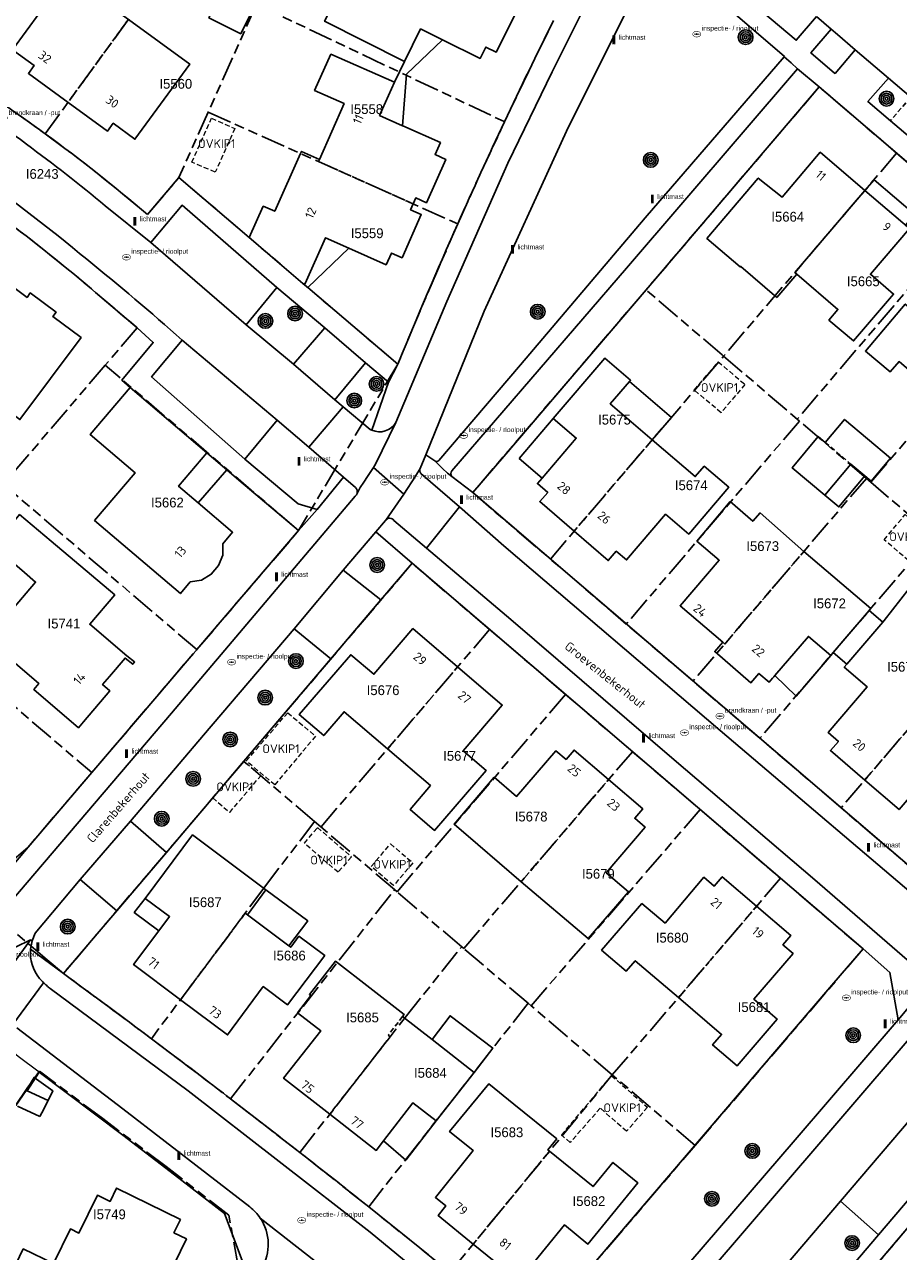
# Model space of a CAD drawing. Extents: x 168491 to 169507, y 481494 to 482503.
# Tile 67 of 108: x 169066 to 169156, y 481702 to 481827. Entities that reach past the tile are written whole.
import ezdxf
from ezdxf.enums import TextEntityAlignment as Align

# ---------------------------------------------------------------- set-up
doc = ezdxf.new("R2010")
doc.units = 0
doc.header["$LTSCALE"] = 0.5
doc.linetypes.add('KAD', pattern=[12, 5, -1, 2, -1, 2, -1])
doc.linetypes.add('STIPPELFIJN', pattern=[1.5, 1, -0.5])
doc.layers.get('0').update_dxf_attribs({"linetype": 'CONTINUOUS'})
for name, color, linetype in [('G01', 3, 'KAD'), ('G_BTD', 3, 'CONTINUOUS'), ('G_GBIP1', 7, 'CONTINUOUS'), ('G_PNDMV', 1, 'CONTINUOUS'), ('G_WGD', 2, 'CONTINUOUS'), ('LSHD', 7, 'CONTINUOUS'), ('NAR', 7, 'CONTINUOUS'), ('ORL', 7, 'CONTINUOUS'), ('OVKIP1', 7, 'CONTINUOUS'), ('PPAL', 7, 'CONTINUOUS'), ('PPUT', 7, 'CONTINUOUS'), ('PVGO', 7, 'CONTINUOUS'), ('Z01', 2, 'CONTINUOUS')]:
    doc.layers.add(name, color=color, linetype=linetype)
doc.layers.add('OBWVM', color=7, linetype='CONTINUOUS', lineweight=70)
doc.layers.add('PND', color=8, linetype='CONTINUOUS', lineweight=25)
doc.styles.add('ISO', font='isocpeur.ttf', dxfattribs={"height": 1})

# ---------------------------------------------------------------- blocks, each defined once
blk = doc.blocks.new('BOOM')
at = {"color": 0}
for radius in [0.75, 0.55, 0.35, 0.15]:
    blk.add_circle((0, 0), radius, dxfattribs=at)
blk = doc.blocks.new('PAAL')
at = {"linetype": 'ByBlock', "lineweight": -2}
h = blk.add_hatch(color=0, dxfattribs=at)
h.dxf.hatch_style = 1
h.paths.add_polyline_path([(0.15, 0.8), (-0.15, 0.8), (-0.15, -0.1), (0, -0.1, -0.414214), (-0.1, 0, -1), (0.1, 0, -0.414214), (0, -0.1), (0.15, -0.1)])
at = {"linetype": 'ByBlock', "lineweight": -2, "true_color": 0x681648}
h = blk.add_hatch(color=219, dxfattribs=at)
h.dxf.hatch_style = 1
h.paths.add_polyline_path([(-0.1, 0, 1), (0.1, 0, 1)])
at = {"color": 0, "linetype": 'ByBlock', "lineweight": -2}
blk.add_attdef('PAAL', (0.5, 0.35), '', height=0.5, dxfattribs=at)
blk = doc.blocks.new('put')
at = {"linetype": 'ByBlock', "lineweight": -2}
h = blk.add_hatch(color=0, dxfattribs=at)
h.dxf.hatch_style = 1
edge = h.paths.add_edge_path()
edge.add_spline(control_points=[(0.44, 0), (0.44, 0.04), (0.43, 0.09), (0.36, 0.2), (0.28, 0.26), (0.09, 0.32), (-0.02, 0.33), (-0.22, 0.29), (-0.31, 0.24), (-0.42, 0.12), (-0.44, 0.06), (-0.44, -0.06), (-0.42, -0.12), (-0.33, -0.22), (-0.28, -0.26), (-0.1, -0.33), (0.04, -0.33), (0.27, -0.27), (0.37, -0.2), (0.43, -0.08), (0.44, -0.04), (0.44, 0)], knot_values=[0, 0, 0, 0, 0.380029, 0.380029, 1.118666, 1.118666, 1.857303, 1.857303, 2.59594, 2.59594, 3.13294, 3.13294, 3.66994, 3.66994, 4.20694, 4.20694, 5.079565, 5.079565, 5.952189, 5.952189, 6.283185, 6.283185, 6.283185, 6.283185], degree=3, periodic=0)
edge = h.paths.add_edge_path(flags=16)
edge.add_ellipse((0, 0), major_axis=(0.392, 0), ratio=0.689655, start_angle=0, end_angle=360)
h = blk.add_hatch(color=0, dxfattribs=at)
h.dxf.hatch_style = 1
h.paths.add_polyline_path([(-0.1, 0, -0.096396), (-0.09, 0.04), (-0.25, 0.04, 1), (-0.25, -0.04), (-0.09, -0.04, -0.096396)])
at = {"linetype": 'ByBlock', "lineweight": -2, "true_color": 0x681648}
h = blk.add_hatch(color=219, dxfattribs=at)
h.dxf.hatch_style = 1
h.paths.add_polyline_path([(0.1, 0, 1), (-0.1, 0, 1)])
at = {"linetype": 'ByBlock', "lineweight": -2}
h = blk.add_hatch(color=0, dxfattribs=at)
h.dxf.hatch_style = 1
h.paths.add_polyline_path([(0.25, 0.04), (0.09, 0.04, -0.096396), (0.1, 0, -0.096396), (0.09, -0.04), (0.25, -0.04, 1)])
at = {"color": 0, "linetype": 'ByBlock', "lineweight": -2}
blk.add_attdef('PUT', (0.5, 0.35), '', height=0.5, dxfattribs=at)

msp = doc.modelspace()

# ---------------------------------------------------------------- linework, layer by layer
at = {"layer": 'G01'}
for p, q in [((169068.41, 481815.699), (169084.451, 481837.765)), ((169089.974, 481828.93), (169085.05, 481817.914)), ((169089.974, 481828.93), (169115.32, 481816.93)), ((169085.05, 481817.914), (169082.06, 481811.223)), ((169085.05, 481817.914), (169110.551, 481806.509)), ((169155.376, 481813.726), (169137.699, 481792.987)), ((169155.376, 481813.726), (169162.892, 481807.298)), ((169162.892, 481807.298), (169145.223, 481786.552)), ((169152.747, 481780.118), (169170.424, 481800.857)), ((169120.004, 481772.27), (169137.699, 481792.987)), ((169137.699, 481792.987), (169145.223, 481786.552)), ((169074.536, 481792.068), (169064.138, 481779.911)), ((169094.287, 481775.18), (169074.536, 481792.068)), ((169104.424, 481792.176), (169094.287, 481775.18)), ((169145.443, 481786.364), (169127.763, 481765.634)), ((169145.443, 481786.364), (169145.223, 481786.552)), ((169152.283, 481780.514), (169145.443, 481786.364)), ((169083.886, 481763.02), (169064.138, 481779.911)), ((169152.283, 481780.514), (169134.579, 481759.804)), ((169152.747, 481780.118), (169152.283, 481780.514)), ((169159.116, 481774.671), (169152.747, 481780.118)), ((169083.886, 481763.02), (169094.287, 481775.18)), ((169159.116, 481774.671), (169141.404, 481753.967)), ((169127.763, 481765.634), (169120.004, 481772.27)), ((169053.4, 481767.355), (169073.161, 481750.459)), ((169167.407, 481767.581), (169149.703, 481746.869)), ((169113.798, 481765.074), (169096.567, 481744.909)), ((169121.55, 481758.446), (169113.798, 481765.074)), ((169134.579, 481759.804), (169127.763, 481765.634)), ((169073.161, 481750.459), (169083.886, 481763.02)), ((169141.404, 481753.967), (169134.579, 481759.804)), ((169121.55, 481758.446), (169104.343, 481738.293)), ((169121.55, 481758.446), (169128.391, 481752.597)), ((169149.703, 481746.869), (169141.404, 481753.967)), ((169128.391, 481752.597), (169111.16, 481732.494)), ((169128.391, 481752.597), (169135.307, 481746.684)), ((169088.691, 481751.609), (169070.265, 481729.942)), ((169095.912, 481745.466), (169088.691, 481751.609)), ((169135.307, 481746.684), (169118.038, 481726.643)), ((169135.307, 481746.684), (169143.516, 481739.665)), ((169096.567, 481744.909), (169095.912, 481745.466)), ((169104.092, 481738.507), (169096.567, 481744.909)), ((169143.516, 481739.665), (169126.333, 481719.587)), ((169087.337, 481717.149), (169104.092, 481738.507)), ((169104.092, 481738.507), (169104.343, 481738.293)), ((169110.947, 481732.675), (169104.343, 481738.293)), ((169111.16, 481732.494), (169110.947, 481732.675)), ((169117.734, 481726.902), (169111.16, 481732.494)), ((169117.734, 481726.902), (169101.453, 481706.114)), ((169118.038, 481726.643), (169117.734, 481726.902)), ((169126.333, 481719.587), (169118.038, 481726.643)), ((169109.752, 481699.421), (169126.333, 481719.587)), ((169134.796, 481712.387), (169126.333, 481719.587)), ((169087.337, 481717.149), (169094.421, 481711.666)), ((169117.937, 481692.672), (169134.796, 481712.387)), ((169101.453, 481706.114), (169094.421, 481711.666))]:
    msp.add_line(p, q, dxfattribs=at)
for points in [[(169120.323, 481827.271), (169117.793, 481822.113), (169115.32, 481816.93)], [(169059.48, 481821.81), (169062.497, 481819.833), (169065.475, 481817.796), (169068.41, 481815.699)], [(169155.376, 481813.726), (169147.472, 481820.485), (169129.78, 481799.759)], [(169110.551, 481806.509), (169112.907, 481811.732), (169115.32, 481816.93)], [(169068.41, 481815.699), (169071.082, 481813.708), (169073.717, 481811.668), (169076.313, 481809.579), (169078.869, 481807.442), (169082.06, 481811.223)], [(169104.424, 481792.176), (169094.727, 481800.423), (169089.245, 481805.112), (169082.06, 481811.223)], [(169064.033, 481807.107), (169066.46, 481805.268), (169068.854, 481803.389), (169071.217, 481801.468), (169073.546, 481799.508), (169077.797, 481795.881), (169074.536, 481792.068)], [(169110.551, 481806.509), (169108.462, 481801.751), (169106.42, 481796.973), (169104.424, 481792.176)], [(169129.78, 481799.759), (169112.069, 481779.055), (169120.004, 481772.27)], [(169137.699, 481792.987), (169137.539, 481793.123), (169129.78, 481799.759)], [(169113.798, 481765.074), (169105.891, 481771.834), (169088.691, 481751.609)], [(169175.835, 481760.373), (169158.126, 481739.665), (169149.703, 481746.869)], [(169073.161, 481750.459), (169066.65, 481742.849), (169062.107, 481738.935), (169060.142, 481738.553)], [(169095.912, 481745.466), (169090.806, 481738.745), (169079.247, 481723.285)], [(169070.265, 481729.942), (169068.617, 481731.352), (169060.142, 481738.553)], [(169134.796, 481712.387), (169151.953, 481732.452), (169143.516, 481739.665)], [(169094.421, 481711.666), (169105.19, 481725.463), (169110.947, 481732.675)], [(169070.265, 481729.942), (169074.765, 481726.626), (169079.247, 481723.285)], [(169079.247, 481723.285), (169083.299, 481720.227), (169087.337, 481717.149)], [(169083.751, 481689.743), (169084.197, 481691.285), (169084.705, 481692.808), (169085.272, 481694.31), (169085.9, 481695.787), (169086.585, 481697.239), (169087.329, 481698.662), (169088.128, 481700.054), (169087.161, 481705.275), (169080.752, 481710.227), (169074.3, 481715.122), (169067.805, 481719.961), (169066.554, 481718.224), (169065.358, 481716.447), (169064.22, 481714.634), (169063.14, 481712.785), (169062.12, 481710.902), (169061.16, 481708.988), (169060.262, 481707.045), (169059.426, 481705.074), (169058.653, 481703.077), (169057.944, 481701.056), (169057.3, 481699.014), (169056.721, 481696.953)], [(169151.451, 481698.009), (169156.586, 481704.06), (169161.696, 481709.994), (169168.748, 481718.167), (169177.233, 481710.895)], [(169101.453, 481706.114), (169105.611, 481702.778), (169109.752, 481699.421)]]:
    msp.add_lwpolyline(points, dxfattribs=at)
at = {"layer": 'G_BTD', "linetype": 'Continuous', "lineweight": 25, "transparency": 33554687}
for points in [[(169112.069, 481779.055), (169115.236, 481782.751), (169129.78, 481799.759), (169144.311, 481816.781), (169147.472, 481820.485)], [(169105.891, 481771.834), (169102.694, 481768.105)], [(169088.687, 481751.617), (169097.578, 481762.083)], [(169085.511, 481747.878), (169088.687, 481751.617)], [(169080.788, 481742.318), (169085.511, 481747.878)], [(169070.265, 481729.942), (169073.727, 481734.006), (169075.714, 481736.345)], [(169151.953, 481732.452), (169148.77, 481728.766), (169121.074, 481696.371), (169117.937, 481692.672)], [(169066.563, 481717.945), (169067.796, 481719.854)]]:
    msp.add_lwpolyline(points, dxfattribs=at)
at = {"layer": 'G_BTD', "linetype": 'STIPPELFIJN', "lineweight": -3, "transparency": 33554687}
msp.add_lwpolyline([(169156.812, 481819.449), (169154.752, 481817.032)], dxfattribs=at)
at = {"layer": 'G_GBIP1', "linetype": 'Continuous', "lineweight": 25, "transparency": 33554687}
for points in [[(169104.896, 481816.528), (169105.31, 481821.781), (169108.981, 481825.304)], [(169104.082, 481820.957), (169105.093, 481823.093)], [(169099.433, 481804.012), (169095.228, 481799.997)], [(169095.228, 481799.997), (169094.727, 481800.423)], [(169130.411, 481784.454), (169132.365, 481786.735), (169128.079, 481790.406)], [(169116.807, 481782.544), (169120.303, 481786.64)], [(169154.741, 481782.585), (169150.062, 481786.532), (169148.081, 481784.183)], [(169148.041, 481778.804), (169144.709, 481781.579), (169147.374, 481784.779), (169148.081, 481784.183)], [(169084.918, 481783.122), (169086.95, 481781.381)], [(169119.159, 481780.536), (169116.807, 481782.544)], [(169152.125, 481780.773), (169152.761, 481780.236), (169154.741, 481782.585)], [(169086.95, 481781.381), (169084.023, 481778.012)], [(169153.958, 481765.835), (169152.571, 481767.018)], [(169148.643, 481762.416), (169145.099, 481758.281), (169142.934, 481760.379)], [(169148.905, 481762.723), (169150.285, 481761.542)], [(169080.014, 481734.298), (169077.502, 481736.183), (169078.63, 481737.619)], [(169090.956, 481738.495), (169095.217, 481735.319), (169093.299, 481732.766)], [(169112.223, 481719.844), (169114.113, 481722.329), (169109.767, 481725.634), (169107.916, 481723.2)], [(169066.444, 481717.999), (169067.273, 481719.33), (169069.188, 481717.96), (169068.693, 481716.973)], [(169108.341, 481714.901), (169105.231, 481710.884), (169102.961, 481712.839)]]:
    msp.add_lwpolyline(points, dxfattribs=at)
at = {"layer": 'G_GBIP1', "linetype": 'STIPPELFIJN', "lineweight": -3, "transparency": 33554687}
msp.add_lwpolyline([(169148.081, 481784.183), (169150.708, 481781.967)], dxfattribs=at)
at = {"layer": 'G_PNDMV', "linetype": 'Continuous', "lineweight": 25, "transparency": 33554687}
for points in [[(169088.63, 481834.583), (169091.6, 481832.418), (169088.372, 481825.918), (169085.123, 481827.538), (169088.63, 481834.583)], [(169070.742, 481818.907), (169066.694, 481821.863), (169067.287, 481822.659), (169065.07, 481824.279), (169070.661, 481831.944), (169076.907, 481827.388)], [(169099.04, 481830.675), (169098.757, 481830.816), (169096.95, 481827.188), (169105.093, 481823.093)], [(169108.981, 481825.304), (169112.825, 481823.394), (169113.404, 481824.561), (169114.479, 481824.039), (169116.633, 481828.361), (169115.555, 481828.893), (169115.856, 481829.499)], [(169076.907, 481827.388), (169083.17, 481822.82), (169077.574, 481815.146), (169075.351, 481816.77), (169074.766, 481815.969), (169070.742, 481818.907)], [(169105.093, 481823.093), (169106.747, 481826.414), (169108.981, 481825.304)], [(169096.417, 481813.089), (169098.933, 481818.779), (169095.926, 481820.138), (169097.594, 481823.829), (169104.082, 481820.957)], [(169104.082, 481820.957), (169102.568, 481817.57), (169104.896, 481816.528)], [(169104.896, 481816.528), (169104.95, 481816.504), (169108.768, 481814.796), (169108.228, 481813.578), (169109.313, 481813.077), (169107.351, 481808.659), (169106.259, 481809.145), (169105.994, 481808.548)], [(169094.499, 481813.688), (169094.593, 481813.898), (169096.417, 481813.089)], [(169152.137, 481809.926), (169147.58, 481813.824), (169143.686, 481809.24), (169141.238, 481811.175), (169135.998, 481805.024), (169139.409, 481802.104), (169139.455, 481802.157), (169143.154, 481798.982)], [(169089.245, 481805.112), (169090.672, 481808.297), (169091.86, 481807.787), (169094.499, 481813.688)], [(169145.183, 481801.364), (169149.377, 481797.762), (169148.461, 481796.677), (169150.974, 481794.555), (169155.062, 481799.336), (169152.698, 481801.358), (169156.693, 481806.029), (169152.137, 481809.926)], [(169105.994, 481808.548), (169105.726, 481807.946), (169106.821, 481807.458), (169104.859, 481803.039), (169103.763, 481803.525), (169103.23, 481802.326), (169099.433, 481804.012)], [(169094.727, 481800.423), (169089.245, 481805.112)], [(169099.433, 481804.012), (169097.021, 481805.084), (169094.951, 481800.41), (169094.919, 481800.338), (169094.727, 481800.423)], [(169143.154, 481798.982), (169145.183, 481801.364)], [(169061.229, 481797.837), (169063.671, 481801.132), (169066.545, 481798.995), (169066.881, 481799.449), (169069.524, 481797.484), (169069.187, 481797.031), (169072.064, 481794.892), (169065.818, 481786.522), (169059.545, 481791.182), (169057.754, 481788.763), (169053.027, 481792.292), (169057.506, 481798.317)], [(169160.039, 481788.673), (169155.625, 481792.443), (169154.703, 481791.379), (169152.195, 481793.514), (169156.262, 481798.306), (169158.635, 481796.279), (169162.623, 481800.948), (169167.182, 481797.053)], [(169128.079, 481790.406), (169128.193, 481790.539), (169125.556, 481792.778), (169120.303, 481786.64)], [(169130.411, 481784.454), (169126.124, 481788.127), (169128.079, 481790.406)], [(169077.095, 481789.801), (169072.987, 481785), (169077.596, 481781.066), (169073.455, 481776.213), (169082.214, 481768.738), (169083.229, 481769.927), (169084.363, 481770.124), (169085.373, 481770.719), (169086.119, 481771.6), (169086.536, 481772.669), (169086.547, 481773.83), (169087.544, 481775.001), (169084.023, 481778.012)], [(169084.918, 481783.122), (169077.095, 481789.801)], [(169120.303, 481786.64), (169122.65, 481784.626), (169119.159, 481780.536)], [(169122.435, 481775.114), (169125.925, 481772.115), (169126.743, 481773.069), (169127.787, 481772.174), (169131.779, 481776.84), (169134.142, 481774.818), (169138.231, 481779.601), (169135.729, 481781.754), (169134.809, 481780.685), (169130.411, 481784.454)], [(169084.023, 481778.012), (169082.032, 481779.714), (169084.918, 481783.122)], [(169148.041, 481778.804), (169150.708, 481781.967)], [(169150.708, 481781.967), (169152.125, 481780.773)], [(169119.159, 481780.536), (169118.682, 481779.978), (169119.734, 481779.08), (169118.92, 481778.133), (169122.435, 481775.114)], [(169152.125, 481780.773), (169149.485, 481777.602), (169148.041, 481778.804)], [(169136.441, 481775.846), (169138.386, 481778.142), (169140.68, 481776.133), (169141.429, 481776.988), (169145.905, 481773.054)], [(169069.018, 481774.11), (169065.78, 481776.815), (169063.133, 481773.601), (169066.282, 481770.884), (169067.426, 481769.913), (169062.441, 481764.086), (169067.767, 481759.545), (169067.245, 481758.943), (169071.794, 481755.046), (169072.323, 481755.661), (169075.02, 481758.797), (169074.262, 481759.449), (169074.971, 481760.282), (169076.571, 481762.16), (169077.341, 481761.519), (169077.535, 481761.759), (169076.754, 481762.375), (169072.955, 481765.61), (169075.5, 481768.612), (169069.018, 481774.11)], [(169137.61, 481763.77), (169133.264, 481767.494), (169137.253, 481772.148), (169134.968, 481774.107), (169136.441, 481775.846)], [(169145.905, 481773.054), (169152.735, 481767.21), (169152.571, 481767.018)], [(169157.854, 481765.141), (169159.395, 481766.971), (169156.667, 481769.27), (169154.088, 481765.987)], [(169152.571, 481767.018), (169148.905, 481762.723)], [(169103.377, 481752.878), (169098.931, 481756.675), (169096.855, 481754.24), (169094.356, 481756.384), (169099.62, 481762.505), (169101.974, 481760.5), (169105.967, 481765.162), (169110.534, 481761.254)], [(169150.285, 481761.542), (169153.958, 481765.835)], [(169153.958, 481765.835), (169154.088, 481765.987)], [(169142.934, 481760.379), (169142.827, 481760.254), (169142.707, 481760.113), (169142.356, 481759.704), (169141.312, 481760.599), (169140.494, 481759.645), (169136.793, 481762.825), (169137.61, 481763.77)], [(169148.643, 481762.416), (169146.357, 481764.375), (169142.934, 481760.379)], [(169148.905, 481762.723), (169148.643, 481762.416)], [(169110.534, 481761.254), (169115.086, 481757.359), (169111.094, 481752.694), (169113.457, 481750.672), (169108.177, 481744.561), (169105.672, 481746.71), (169107.756, 481749.138), (169103.377, 481752.878)], [(169152.122, 481749.698), (169148.616, 481752.711), (169149.43, 481753.654), (169148.372, 481754.561), (169152.367, 481759.207), (169150.017, 481761.228), (169150.285, 481761.542)], [(169160.303, 481758.875), (169164.513, 481755.268), (169165.429, 481756.34), (169167.928, 481754.204), (169163.834, 481749.427), (169161.472, 481751.45), (169157.483, 481746.752), (169156.439, 481747.647), (169155.621, 481746.693), (169152.122, 481749.698)], [(169117.019, 481739.306), (169112.603, 481743.127), (169110.179, 481745.199), (169114.279, 481749.988), (169116.562, 481748.026), (169120.578, 481752.7), (169121.615, 481751.811), (169122.432, 481752.766), (169125.948, 481749.746)], [(169125.948, 481749.746), (169129.439, 481746.749), (169128.625, 481745.806), (169129.683, 481744.899), (169125.689, 481740.236), (169127.97, 481738.288), (169123.87, 481733.509), (169117.019, 481739.306)], [(169078.63, 481737.619), (169083.454, 481744.102), (169090.956, 481738.495)], [(169133.089, 481727.481), (169128.68, 481731.252), (169127.753, 481730.198), (169125.239, 481732.336), (169129.354, 481737.09), (169131.718, 481735.085), (169135.689, 481739.768), (169136.743, 481738.867), (169137.556, 481739.824), (169141.073, 481736.81)], [(169080.014, 481734.298), (169081.113, 481735.762), (169078.63, 481737.619)], [(169090.956, 481738.495), (169089.06, 481735.951)], [(169141.073, 481736.81), (169144.573, 481733.812), (169143.752, 481732.874), (169144.796, 481731.981), (169140.806, 481727.314), (169143.171, 481725.292), (169139.084, 481720.512), (169136.574, 481722.644), (169137.488, 481723.719), (169133.089, 481727.481)], [(169089.06, 481735.951), (169093.299, 481732.766)], [(169082.222, 481727.264), (169077.427, 481730.851), (169080.014, 481734.298)], [(169093.299, 481732.766), (169093.48, 481732.63), (169094.329, 481733.755), (169096.953, 481731.774), (169093.165, 481726.761), (169090.671, 481728.604), (169087.035, 481723.665), (169082.222, 481727.264)], [(169104.917, 481725.537), (169105.079, 481725.745), (169098.059, 481731.215), (169095.399, 481727.801), (169095.547, 481727.694)], [(169095.547, 481727.694), (169094.182, 481725.944), (169096.549, 481724.101), (169092.757, 481719.247), (169097.473, 481715.575)], [(169107.916, 481723.2), (169104.917, 481725.537)], [(169112.223, 481719.844), (169107.916, 481723.2)], [(169108.341, 481714.901), (169112.223, 481719.844)], [(169119.927, 481711.796), (169119.762, 481711.929), (169120.664, 481713.052), (169116.259, 481716.587), (169113.721, 481718.68), (169109.715, 481713.807), (169112.121, 481711.852), (169108.256, 481707.081), (169109.337, 481706.202), (169108.546, 481705.227), (169112.13, 481702.313)], [(169065.42, 481716.465), (169066.444, 481717.999)], [(169066.444, 481717.999), (169066.563, 481717.945)], [(169066.563, 481717.945), (169068.693, 481716.973)], [(169067.864, 481715.343), (169065.564, 481716.399)], [(169068.693, 481716.973), (169068.049, 481715.707)], [(169102.961, 481712.839), (169105.969, 481716.737), (169108.341, 481714.901)], [(169068.049, 481715.707), (169067.864, 481715.343)], [(169097.473, 481715.575), (169102.221, 481711.879), (169102.961, 481712.839)], [(169112.13, 481702.313), (169115.703, 481699.409), (169116.485, 481700.391), (169117.565, 481699.513), (169121.441, 481704.262), (169123.847, 481702.309), (169128.935, 481708.573), (169126.396, 481710.658), (169124.365, 481708.186), (169119.927, 481711.796)], [(169063.506, 481696.339), (169066.158, 481701.817), (169069.252, 481700.315), (169070.983, 481703.867), (169071.849, 481703.434), (169073.74, 481707.295), (169075.027, 481706.671), (169075.679, 481708.022), (169082.213, 481704.817), (169081.549, 481703.466), (169082.837, 481702.844), (169080.97, 481699.003), (169081.848, 481698.565), (169080.132, 481695.016), (169078.503, 481695.802), (169078.393, 481695.855)]]:
    msp.add_lwpolyline(points, dxfattribs=at)
at = {"layer": 'G_PNDMV', "linetype": 'STIPPELFIJN', "lineweight": -3, "transparency": 33554687}
for points in [[(169076.907, 481827.388), (169070.742, 481818.907)], [(169096.417, 481813.089), (169096.321, 481812.873), (169105.994, 481808.548)], [(169152.137, 481809.926), (169144.984, 481801.534), (169145.183, 481801.364)], [(169122.435, 481775.114), (169130.411, 481784.454)], [(169145.905, 481773.054), (169137.818, 481763.592), (169137.61, 481763.77)], [(169110.534, 481761.254), (169103.377, 481752.878)], [(169152.122, 481749.698), (169160.108, 481759.042), (169160.303, 481758.875)], [(169117.019, 481739.306), (169125.948, 481749.746)], [(169088.84, 481736.115), (169082.222, 481727.264)], [(169088.84, 481736.115), (169089.06, 481735.951)], [(169141.073, 481736.81), (169133.089, 481727.481)], [(169104.917, 481725.537), (169103.437, 481723.634)], [(169103.639, 481723.476), (169103.437, 481723.634)], [(169103.639, 481723.476), (169097.473, 481715.575)], [(169112.13, 481702.313), (169119.927, 481711.796)]]:
    msp.add_lwpolyline(points, dxfattribs=at)
at = {"layer": 'G_WGD', "lineweight": -3, "transparency": 33554687}
for points in [[(169130.455, 481842.206), (169125.196, 481832.085), (169120.181, 481822.017), (169115.664, 481812.71), (169109.446, 481798.559), (169104.227, 481786.222)], [(169148.693, 481826.392), (169147.174, 481827.688)], [(169154.545, 481821.387), (169151.153, 481824.289)], [(169145.239, 481822.338), (169144.589, 481822.952), (169143.895, 481823.545)], [(169079.206, 481804.611), (169074.538, 481808.356)], [(169092.074, 481800.011), (169082.392, 481808.399), (169079.206, 481804.611)], [(169079.206, 481804.611), (169088.948, 481796.175)], [(169096.975, 481795.896), (169101.138, 481792.312)], [(169082.381, 481794.635), (169079.265, 481790.883), (169088.798, 481782.465)], [(169082.381, 481794.635), (169092.109, 481786.456)], [(169093.777, 481792.181), (169097.988, 481788.536)], [(169103.463, 481790.34), (169104.424, 481792.176)], [(169098.849, 481787.815), (169095.324, 481783.691)], [(169104.227, 481786.222), (169102.151, 481781.951), (169101.933, 481781.618)], [(169107.274, 481782.917), (169106.708, 481781.529)], [(169101.933, 481781.618), (169101.324, 481780.689), (169100.957, 481780.138), (169100.589, 481779.564), (169100.261, 481778.976)], [(169101.933, 481781.618), (169105.038, 481778.886)], [(169105.038, 481778.886), (169106.235, 481780.725), (169106.708, 481781.529)], [(169109.934, 481780.717), (169109.502, 481781.049), (169108.998, 481781.524), (169108.193, 481782.287)], [(169100.101, 481779.585), (169098.878, 481780.636)], [(169106.773, 481781.015), (169110.713, 481777.589)], [(169064.792, 481737.17), (169081.289, 481756.536), (169100.078, 481778.695)], [(169103.182, 481776.23), (169105.038, 481778.886)], [(169107.365, 481773.392), (169110.713, 481777.589)], [(169160.271, 481735.298), (169137.337, 481754.77), (169115.261, 481773.633), (169110.713, 481777.589)], [(169094.287, 481775.18), (169096.168, 481777.343)], [(169102.178, 481775.049), (169103.17, 481776.213)], [(169103.17, 481776.213), (169103.176, 481776.221), (169103.182, 481776.23)], [(169107.365, 481773.392), (169104.033, 481776.217)], [(169107.365, 481773.392), (169115.963, 481766.102), (169132.639, 481751.767), (169147.035, 481739.505), (169156.45, 481731.348)], [(169093.837, 481765.141), (169098.852, 481771.148)], [(169071.987, 481739.56), (169077.117, 481745.496)], [(169059.192, 481729.637), (169066.898, 481733.397)], [(169066.898, 481733.397), (169065.467, 481731.407), (169062.323, 481727.037)], [(169067.061, 481733.279), (169066.898, 481733.397)], [(169065.088, 481724.74), (169068.246, 481729.002)], [(169120.46, 481687.971), (169101.604, 481703.538), (169082.991, 481717.963), (169068.911, 481728.419)], [(169158.061, 481728.282), (169157.653, 481727.742), (169155.52, 481725.205)], [(169065.519, 481724.403), (169076.335, 481716.107), (169089.306, 481706.101)], [(169126.907, 481688.566), (169157.055, 481723.745)], [(169157.959, 481716.419), (169149.646, 481706.678)], [(169161.963, 481713.175), (169153.526, 481703.271)], [(169100.517, 481697.015), (169090.37, 481704.972)]]:
    msp.add_lwpolyline(points, dxfattribs=at)
at = {"layer": 'G_WGD', "linetype": 'Continuous', "lineweight": 25, "transparency": 33554687}
for points in [[(169131.896, 481836.388), (169145.114, 481825.247), (169147.174, 481827.688)], [(169131.01, 481834.709), (169130.746, 481834.21), (169128.107, 481828.929), (169121.658, 481815.967), (169113.244, 481797.576), (169107.274, 481782.917)], [(169143.895, 481823.545), (169143.924, 481823.579), (169131.01, 481834.709)], [(169148.693, 481826.392), (169146.614, 481823.969), (169149.041, 481821.9), (169149.089, 481821.859), (169151.153, 481824.289)], [(169151.153, 481824.289), (169149.319, 481825.857), (169148.693, 481826.392)], [(169143.895, 481823.545), (169129.675, 481807.12), (169116.967, 481792.114), (169108.618, 481782.343)], [(169145.239, 481822.338), (169127.773, 481801.99), (169109.936, 481781.274)], [(169147.472, 481820.485), (169145.239, 481822.338)], [(169154.545, 481821.387), (169152.449, 481818.995), (169154.752, 481817.032)], [(169156.812, 481819.449), (169154.545, 481821.387)], [(169193.532, 481781.096), (169147.472, 481820.485)], [(169154.752, 481817.032), (169159.21, 481813.231)], [(169089.245, 481805.112), (169083.457, 481810.033), (169082.06, 481811.223), (169078.869, 481807.442)], [(169088.948, 481796.175), (169092.074, 481800.011)], [(169096.975, 481795.896), (169092.074, 481800.011)], [(169104.424, 481792.176), (169095.228, 481799.997)], [(169077.095, 481789.801), (169076.236, 481790.536), (169079.434, 481794.391), (169077.797, 481795.881), (169073.546, 481799.508)], [(169093.777, 481792.181), (169088.948, 481796.175)], [(169096.975, 481795.896), (169093.777, 481792.181)], [(169101.138, 481792.312), (169097.988, 481788.536)], [(169103.463, 481790.34), (169101.138, 481792.312)], [(169101.759, 481785.431), (169103.463, 481790.34)], [(169097.988, 481788.536), (169098.849, 481787.815)], [(169098.849, 481787.815), (169101.606, 481785.507)], [(169088.798, 481782.465), (169092.109, 481786.456)], [(169092.109, 481786.456), (169095.324, 481783.691)], [(169098.878, 481780.636), (169095.324, 481783.691)], [(169096.168, 481777.343), (169094.244, 481777.912), (169088.798, 481782.465)], [(169107.274, 481782.917), (169108.193, 481782.287)], [(169086.95, 481781.381), (169088.198, 481780.312), (169094.287, 481775.18)], [(169098.878, 481780.636), (169096.168, 481777.343)], [(169109.934, 481780.717), (169112.069, 481779.055)], [(169112.069, 481779.055), (169158.126, 481739.665)], [(169060.532, 481738.237), (169062.583, 481738.031), (169066.65, 481742.849), (169073.161, 481750.459), (169080.215, 481758.721), (169080.563, 481759.128), (169083.501, 481762.569), (169083.848, 481762.975), (169083.886, 481763.02), (169094.287, 481775.18)], [(169098.852, 481771.148), (169102.178, 481775.049)], [(169102.178, 481775.049), (169105.891, 481771.834)], [(169102.694, 481768.105), (169098.852, 481771.148)], [(169151.953, 481732.452), (169105.891, 481771.834)], [(169097.578, 481762.083), (169102.694, 481768.105)], [(169077.117, 481745.496), (169084.577, 481754.297), (169093.837, 481765.141)], [(169093.837, 481765.141), (169097.578, 481762.083)], [(169080.788, 481742.318), (169077.117, 481745.496)], [(169075.714, 481736.345), (169080.788, 481742.318)], [(169071.987, 481739.56), (169067.388, 481734.077)], [(169075.714, 481736.345), (169071.987, 481739.56)], [(169067.388, 481734.077), (169067.061, 481733.279)], [(169067.061, 481733.279), (169066.904, 481732.432)], [(169070.265, 481729.942), (169066.904, 481732.432)], [(169155.52, 481725.205), (169154.683, 481730.03), (169151.953, 481732.452)], [(169121.502, 481689.683), (169124.972, 481689.647), (169145.004, 481712.948), (169155.52, 481725.205)], [(169088.534, 481700.65), (169086.732, 481705.426), (169081.622, 481709.381), (169076.34, 481713.431), (169067.796, 481719.854)], [(169142.938, 481698.819), (169149.646, 481706.678)], [(169153.526, 481703.271), (169149.646, 481706.678)], [(169156.586, 481704.06), (169146.819, 481692.549)], [(169153.526, 481703.271), (169146.937, 481695.535)]]:
    msp.add_lwpolyline(points, dxfattribs=at)
for points in [[(169115.32, 481816.93, -0.00533345), (169120.323, 481827.271)], [(169068.41, 481815.699, 0.01509756), (169059.48, 481821.81)], [(169110.551, 481806.509, -0.00543032), (169115.32, 481816.93)], [(169078.869, 481807.442, 0.01869327), (169068.41, 481815.699)], [(169073.546, 481799.508, 0.0170727), (169064.033, 481807.107)], [(169104.424, 481792.176, -0.00732865), (169110.551, 481806.509)], [(169101.606, 481785.507, 0.02357438), (169101.759, 481785.431)], [(169108.618, 481782.343, -0.34808298), (169108.193, 481782.287)], [(169109.936, 481781.274, 0.30879973), (169109.934, 481780.717)], [(169079.247, 481723.285, 0.00275518), (169070.265, 481729.942)], [(169081.486, 481721.599, 0.00078465), (169079.247, 481723.285)], [(169087.337, 481717.149, 0.00165924), (169081.486, 481721.599)], [(169094.421, 481711.666, 0.00165433), (169087.337, 481717.149)], [(169101.453, 481706.114, 0.00223156), (169094.421, 481711.666)], [(169117.937, 481692.672, 0.00541851), (169101.453, 481706.114)]]:
    msp.add_lwpolyline(points, format="xyb", dxfattribs=at)
at = {"layer": 'G_WGD', "lineweight": -3, "transparency": 33554687}
for points in [[(169066.506, 481814.632, 0.02555118), (169055.987, 481821.729)], [(169074.538, 481808.356, 0.014249), (169066.506, 481814.632)], [(169060.674, 481812.109, -0.0181738), (169072.647, 481802.891)], [(169072.647, 481802.891, -0.01300167), (169082.381, 481794.635)], [(169101.759, 481785.431, 0.38132835), (169104.227, 481786.222)], [(169106.708, 481781.529, 0.23557809), (169106.773, 481781.015)], [(169100.078, 481778.695, 0.13814153), (169100.261, 481778.976)], [(169100.261, 481778.976, 0.28235403), (169100.101, 481779.585)], [(169104.033, 481776.217, 0.51821863), (169103.182, 481776.23)], [(169066.904, 481732.432, 0.19218643), (169067.822, 481729.446)], [(169067.822, 481729.446, 0.01810515), (169068.246, 481729.002)], [(169068.246, 481729.002, 0.00975708), (169068.565, 481728.707)], [(169068.911, 481728.419, -0.01251359), (169068.565, 481728.707)], [(169089.306, 481706.101, -0.08161922), (169090.37, 481704.972)], [(169090.509, 481699.842, 0.29103075), (169090.37, 481704.972)]]:
    msp.add_lwpolyline(points, format="xyb", dxfattribs=at)
at = {"layer": 'LSHD', "linetype": 'Continuous', "lineweight": 13, "transparency": 33554687}
for points in [[(169067.796, 481719.854), (169065.648, 481721.469), (169064.97, 481722.045)], [(169088.534, 481700.65), (169086.732, 481705.426), (169081.622, 481709.381), (169076.34, 481713.431), (169067.796, 481719.854)]]:
    msp.add_lwpolyline(points, dxfattribs=at)
at = {"layer": 'OBWVM', "linetype": 'STIPPELFIJN', "lineweight": 13, "transparency": 33554687}
for points in [[(169083.37, 481812.797), (169085.392, 481817.308), (169087.772, 481816.241), (169085.776, 481811.79), (169083.37, 481812.797)], [(169134.711, 481789.529), (169137.154, 481792.415), (169139.885, 481790.103), (169137.442, 481787.217), (169134.711, 481789.529)], [(169158.762, 481774.646), (169156.599, 481772.112), (169154.1, 481774.239), (169156.234, 481776.805), (169158.762, 481774.646)], [(169093.173, 481756.568), (169096.016, 481754.19), (169091.856, 481749.214), (169088.941, 481751.652), (169093.173, 481756.568)], [(169085.511, 481747.878), (169087.25, 481746.401), (169090.426, 481750.14), (169088.687, 481751.617)], [(169096.229, 481744.854), (169099.688, 481741.862), (169098.318, 481740.278), (169094.879, 481743.254), (169096.229, 481744.854)], [(169101.701, 481740.866), (169103.679, 481743.186), (169105.963, 481741.24), (169103.985, 481738.919), (169101.701, 481740.866)], [(169126.252, 481719.504), (169129.93, 481716.283), (169127.786, 481713.835), (169125.096, 481716.191), (169122.025, 481712.684), (169121.148, 481713.452), (169126.252, 481719.504)]]:
    msp.add_lwpolyline(points, dxfattribs=at)
at = {"layer": 'PND', "linetype": 'Continuous', "lineweight": 25, "transparency": 33554687}
for points in [[(169145.183, 481801.364), (169149.377, 481797.762), (169148.461, 481796.677), (169150.974, 481794.555), (169155.062, 481799.336), (169152.698, 481801.358), (169156.693, 481806.029), (169156.294, 481806.37), (169157.223, 481807.457), (169153.067, 481811.013), (169152.137, 481809.926)], [(169152.137, 481809.926), (169144.984, 481801.534), (169145.183, 481801.364)]]:
    msp.add_lwpolyline(points, dxfattribs=at)

# ---------------------------------------------------------------- block references
at = {"layer": 'PPAL', "linetype": 'Continuous', "lineweight": 13, "transparency": 33554687}
for p in [(169126.499, 481824.951), (169130.423, 481808.69), (169077.572, 481806.414), (169116.147, 481803.547), (169094.326, 481781.897), (169110.916, 481777.986), (169092.023, 481770.107), (169129.526, 481753.633), (169076.721, 481752.05), (169152.51, 481742.473), (169067.639, 481732.327), (169154.203, 481724.459), (169082.042, 481710.993)]:
    msp.add_blockref('PAAL', p, dxfattribs=at).add_auto_attribs({'PAAL': 'lichtmast'})
at = {"layer": 'PPUT', "linetype": 'Continuous', "lineweight": 13, "transparency": 33554687}
for p, values in [((169134.96, 481825.881), {'PUT': 'inspectie- / rioolput'}), ((169064.17, 481817.26), {'PUT': 'brandkraan / -put'}), ((169076.706, 481803.1), {'PUT': 'inspectie- / rioolput'}), ((169111.148, 481784.887), {'PUT': 'inspectie- / rioolput'}), ((169103.083, 481780.119), {'PUT': 'inspectie- / rioolput'}), ((169087.444, 481761.743), {'PUT': 'inspectie- / rioolput'}), ((169137.33, 481756.23), {'PUT': 'brandkraan / -put'}), ((169133.702, 481754.54), {'PUT': 'inspectie- / rioolput'}), ((169061.424, 481731.31), {'PUT': 'inspectie- / rioolput'}), ((169150.237, 481727.464), {'PUT': 'inspectie- / rioolput'}), ((169094.606, 481704.746), {'PUT': 'inspectie- / rioolput'})]:
    msp.add_blockref('put', p, dxfattribs=at).add_auto_attribs(values)
at = {"layer": 'PVGO', "linetype": 'Continuous', "lineweight": 0, "transparency": 33554687}
for p in [(169139.95, 481825.567), (169154.346, 481819.289), (169130.252, 481813.032), (169093.924, 481797.342), (169118.711, 481797.531), (169090.897, 481796.586), (169102.25, 481790.159), (169099.979, 481788.458), (169102.312, 481771.664), (169094.017, 481761.851), (169090.873, 481758.12), (169087.299, 481753.846), (169083.516, 481749.827), (169080.309, 481745.747), (169070.706, 481734.736), (169150.941, 481723.639), (169140.632, 481711.821), (169136.504, 481706.936), (169150.831, 481702.417)]:
    msp.add_blockref('BOOM', p, dxfattribs=at)

# ---------------------------------------------------------------- texts
at = {"layer": 'NAR', "linetype": 'Continuous', "lineweight": 25, "transparency": 33554687, "style": 'ISO'}
for s, rotation, p in [('32', 323.9, (169068.374, 481823.531)), ('30', 323.9, (169075.256, 481818.972)), ('11', 66.1, (169100.377, 481817.183)), ('11', 319.6, (169147.636, 481811.444)), ('12', 65.9, (169095.522, 481807.621)), ('9', 319.3, (169154.372, 481806.204)), ('28', 319.4, (169121.398, 481779.507)), ('26', 319.4, (169125.507, 481776.499)), ('13', 49.5, (169082.212, 481772.995)), ('24', 319.5, (169135.301, 481767.02)), ('22', 319.4, (169141.259, 481762.921)), ('29', 319.5, (169106.696, 481762.09)), ('14', 49.5, (169071.897, 481760.064)), ('27', 319.5, (169111.239, 481758.152)), ('20', 319.2, (169151.571, 481753.267)), ('25', 319.4, (169122.442, 481750.677)), ('23', 319.4, (169126.464, 481747.166)), ('21', 319.4, (169136.962, 481737.107)), ('19', 319.4, (169141.214, 481734.105)), ('71', 323.2, (169079.475, 481731.002)), ('73', 323.1, (169085.762, 481725.966)), ('75', 322, (169095.203, 481718.363)), ('77', 322.1, (169100.252, 481714.711)), ('79', 321.2, (169110.884, 481705.93)), ('81', 320.9, (169115.4, 481702.322))]:
    msp.add_text(s, height=0.9, rotation=rotation, dxfattribs=at).set_placement(p, align=Align.MIDDLE_CENTER)
at = {"layer": 'ORL', "linetype": 'Continuous', "lineweight": 25, "transparency": 33554687, "style": 'ISO'}
for s, rotation, p in [('Groevenbekerhout', 321.5, (169125.61, 481760.411)), ('Clarenbekerhout', 48.9, (169075.883, 481746.916))]:
    msp.add_text(s, height=0.9, rotation=rotation, dxfattribs=at).set_placement(p, align=Align.MIDDLE_CENTER)
at = {"layer": 'OVKIP1', "linetype": 'Continuous', "lineweight": 70, "transparency": 33554687, "style": 'ISO'}
for p in [(169085.929, 481814.698), (169137.288, 481789.788), (169156.526, 481774.552), (169092.488, 481752.897), (169087.789, 481749.007), (169097.387, 481741.524), (169103.847, 481741.095), (169127.335, 481716.233)]:
    msp.add_text('OVKIP1', height=0.9, dxfattribs=at).set_placement(p, align=Align.MIDDLE_CENTER)
at = {"layer": 'Z01', "ltscale": 0.5}
for s, p in [('I5560', (169080.072, 481820.3043)), ('I5558', (169099.5687, 481817.7195)), ('I6243', (169066.4272, 481811.103)), ('I5664', (169142.578, 481806.7314)), ('I5559', (169099.6158, 481805.045)), ('I5665', (169150.2955, 481800.1367)), ('I5675', (169124.884, 481786.0095)), ('I5674', (169132.7235, 481779.306)), ('I5662', (169079.2138, 481777.544)), ('I5673', (169140.023, 481773.0907)), ('I5672', (169146.8475, 481767.2428)), ('I5741', (169068.6464, 481765.185)), ('I5671', (169154.4055, 481760.7676)), ('I5676', (169101.2445, 481758.3766)), ('I5677', (169109.0585, 481751.6717)), ('I5678', (169116.367, 481745.4723)), ('I5679', (169123.2335, 481739.6262)), ('I5687', (169083.0885, 481736.722)), ('I5680', (169130.777, 481733.1033)), ('I5686', (169091.6695, 481731.2767)), ('I5681', (169139.143, 481726.013)), ('I5685', (169099.142, 481724.9558)), ('I5684', (169106.0775, 481719.2967)), ('I5683', (169113.893, 481713.2275)), ('I5682', (169122.274, 481706.1971)), ('I5749', (169073.2897, 481704.852))]:
    msp.add_text(s, height=1, dxfattribs=at).set_placement(p)

doc.saveas('drawing.dxf')
